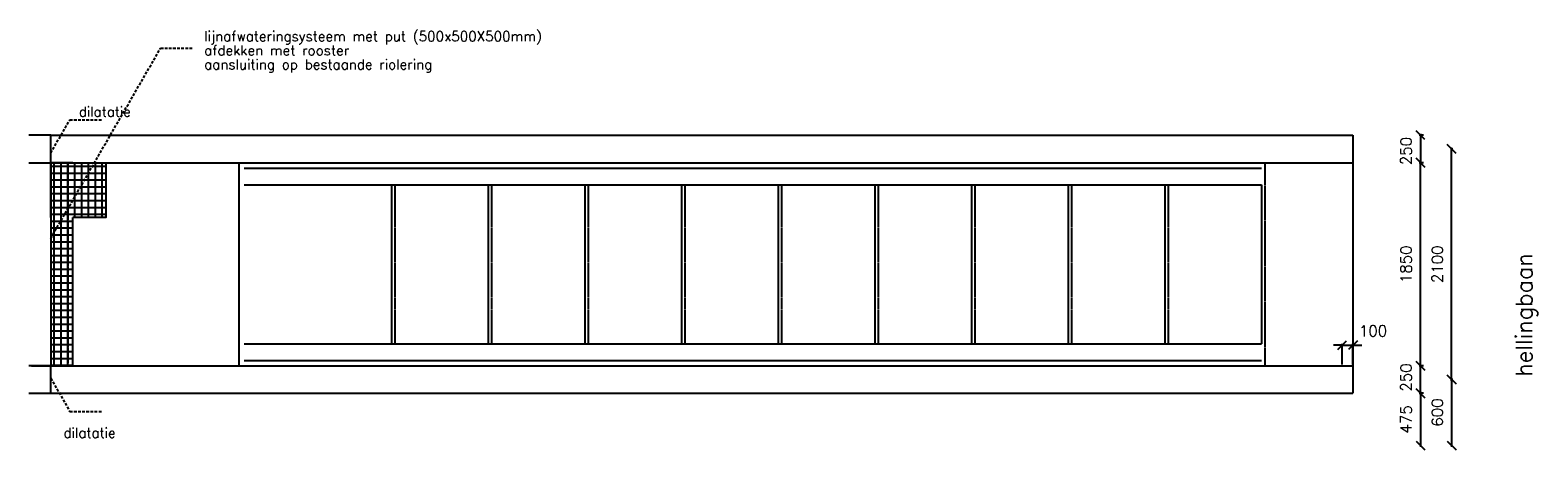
# Model space of a CAD drawing. Extents: x 11821 to 192966, y 7952 to 208328.
# Tile 2 of 11: x 47028 to 60752, y 48612 to 52434. Entities that reach past the tile are written whole.
import ezdxf

# ---------------------------------------------------------------- set-up
doc = ezdxf.new("R2010")
doc.units = 0
doc.header["$LTSCALE"] = 50
doc.header["$MEASUREMENT"] = 0
doc.header["$PDSIZE"] = -1
doc.linetypes.add('DASHED', pattern=[0.75, 0.5, -0.25])
doc.linetypes.add('HIDDEN2', pattern=[0.1875, 0.125, -0.0625])
doc.layers.get('0').update_dxf_attribs({"linetype": 'CONTINUOUS'})
doc.layers.get('DEFPOINTS').update_dxf_attribs({"linetype": 'CONTINUOUS'})
for name, color, linetype in [('A--01A1_ACEER', 1, 'CONTINUOUS'), ('A--L13A3_VLOEREN', 3, 'CONTINUOUS'), ('A--L21A2_BUITENWAND', 2, 'CONTINUOUS'), ('A--L21A3_BUITENWAND', 3, 'CONTINUOUS'), ('A--L21A4_BUITENWAND', 4, 'CONTINUOUS'), ('A--L21AC1_BUITENWAND', 1, 'HIDDEN2'), ('A--L22AC2_BINNENWAND', 2, 'HIDDEN2'), ('A--L24A1_TRAPPEN', 1, 'CONTINUOUS'), ('A--L24AC1_TRAPPEN', 1, 'HIDDEN2'), ('A--M$1A-_F123-', 1, 'CONTINUOUS'), ('A--T$1A-_F123-_25MM', 3, 'CONTINUOUS'), ('AT$1A-18_TEKST', 1, 'CONTINUOUS'), ('TERREININRICHTING', 7, 'CONTINUOUS')]:
    doc.layers.add(name, color=color, linetype=linetype)
doc.styles.add('ALFA-0_25', font='ROMANS')
doc.styles.add('B-01', font='SIMPLEX.SHX', dxfattribs={"width": 0.8, "height": 4.5})
doc.styles.add('HIEMSTRA', font='romans.shx')
doc.dimstyles.get("Standard").update_dxf_attribs({"dimscale": 40, "dimtxt": 2.5, "dimasz": 2, "dimexe": 0.3, "dimexo": 0.3, "dimgap": 2, "dimtad": 1, "dimdec": 0, "dimzin": 0, "dimdsep": 46, "dimtxsty": 'HIEMSTRA', "dimblk1": 'OBLIQUE', "dimblk2": 'OBLIQUE', "dimsah": 1, "dimcen": 0.09, "dimdle": 0.3, "dimclrd": 1, "dimclre": 1, "dimclrt": 2, "dimadec": 0, "dimazin": 0, "dimtfac": 1, "dimtdec": 4, "dimtofl": 0, "dimtmove": 2, "dimatfit": 3, "dimldrblk": 'OBLIQUE', "dimfxl": 0, "dimtvp": 625, "dimtolj": 1, "dimtzin": 0, "dimarcsym": 0})

# ---------------------------------------------------------------- blocks, each defined once
blk = doc.blocks.new('_OBLIQUE')
at = {"color": 0, "linetype": 'ByBlock'}
blk.add_line((-0.5, -0.5), (0.5, 0.5), dxfattribs=at)
blk = doc.blocks.new('*D213')
at = {"color": 1, "linetype": 'ByBlock'}
for p, q in [((59967, 49240), (59967, 51364)), ((59968, 51352), (59979, 51352)), ((59968, 49252), (59979, 49252))]:
    blk.add_line(p, q, dxfattribs=at)
at = {"layer": 'DEFPOINTS', "color": 0, "linetype": 'ByBlock'}
for p in [(59956, 51352), (59967, 51352), (59956, 49252)]:
    blk.add_point(p, dxfattribs=at)
at = {"color": 1, "linetype": 'ByBlock', "xscale": 80, "yscale": 80, "zscale": 80}
for p, rotation in [((59967, 51352), 90), ((59967, 49252), 270)]:
    blk.add_blockref('_OBLIQUE', p, dxfattribs=dict(at, rotation=rotation))
at = {"color": 2, "linetype": 'ByBlock', "insert": (59837, 50302), "char_height": 100, "attachment_point": 5, "rotation": 90, "style": 'HIEMSTRA'}
blk.add_mtext('\\A1;2100', dxfattribs=at)
blk = doc.blocks.new('*D214')
at = {"color": 1, "linetype": 'ByBlock'}
for p, q in [((59710, 49377), (59671, 49377)), ((59683, 49115), (59683, 49389)), ((59710, 49127), (59671, 49127))]:
    blk.add_line(p, q, dxfattribs=at)
at = {"layer": 'DEFPOINTS', "color": 0, "linetype": 'ByBlock'}
for p in [(59683, 49377), (59722, 49377), (59722, 49127)]:
    blk.add_point(p, dxfattribs=at)
at = {"color": 1, "linetype": 'ByBlock', "xscale": 80, "yscale": 80, "zscale": 80}
for p, rotation in [((59683, 49377), 90), ((59683, 49127), 270)]:
    blk.add_blockref('_OBLIQUE', p, dxfattribs=dict(at, rotation=rotation))
at = {"color": 2, "linetype": 'ByBlock', "insert": (59553, 49271), "char_height": 100, "attachment_point": 5, "rotation": 90, "style": 'HIEMSTRA'}
blk.add_mtext('\\A1;250', dxfattribs=at)
blk = doc.blocks.new('*D215')
at = {"color": 1, "linetype": 'ByBlock'}
for p, q in [((59697, 51227), (59671, 51227)), ((59683, 49365), (59683, 51239)), ((59697, 49377), (59671, 49377))]:
    blk.add_line(p, q, dxfattribs=at)
at = {"layer": 'DEFPOINTS', "color": 0, "linetype": 'ByBlock'}
for p in [(59683, 51227), (59709, 51227), (59709, 49377)]:
    blk.add_point(p, dxfattribs=at)
at = {"color": 1, "linetype": 'ByBlock', "xscale": 80, "yscale": 80, "zscale": 80}
for p, rotation in [((59683, 51227), 90), ((59683, 49377), 270)]:
    blk.add_blockref('_OBLIQUE', p, dxfattribs=dict(at, rotation=rotation))
at = {"color": 2, "linetype": 'ByBlock', "insert": (59553, 50302), "char_height": 100, "attachment_point": 5, "rotation": 90, "style": 'HIEMSTRA'}
blk.add_mtext('\\A1;1850', dxfattribs=at)
blk = doc.blocks.new('*D216')
at = {"color": 1, "linetype": 'ByBlock'}
for p, q in [((59710, 51477), (59671, 51477)), ((59683, 51489), (59683, 51215)), ((59710, 51227), (59671, 51227))]:
    blk.add_line(p, q, dxfattribs=at)
at = {"layer": 'DEFPOINTS', "color": 0, "linetype": 'ByBlock'}
for p in [(59722, 51477), (59683, 51227), (59722, 51227)]:
    blk.add_point(p, dxfattribs=at)
at = {"color": 1, "linetype": 'ByBlock', "xscale": 80, "yscale": 80, "zscale": 80}
for p, rotation in [((59683, 51477), 90), ((59683, 51227), 270)]:
    blk.add_blockref('_OBLIQUE', p, dxfattribs=dict(at, rotation=rotation))
at = {"color": 2, "linetype": 'ByBlock', "insert": (59553, 51333), "char_height": 100, "attachment_point": 5, "rotation": 90, "style": 'HIEMSTRA'}
blk.add_mtext('\\A1;250', dxfattribs=at)
blk = doc.blocks.new('*D217')
at = {"color": 1, "linetype": 'ByBlock'}
for p, q in [((58971, 49565), (58891, 49565)), ((58971, 49389), (58971, 49577)), ((58971, 49565), (59069, 49565)), ((59069, 49389), (59069, 49577)), ((59069, 49565), (59149, 49565))]:
    blk.add_line(p, q, dxfattribs=at)
at = {"layer": 'DEFPOINTS', "color": 0, "linetype": 'ByBlock'}
for p in [(59069, 49565), (58971, 49377), (59069, 49377)]:
    blk.add_point(p, dxfattribs=at)
at = {"color": 1, "linetype": 'ByBlock', "xscale": 80, "yscale": 80, "zscale": 80}
blk.add_blockref('_OBLIQUE', (58971, 49565), dxfattribs=at)
at = {"color": 1, "linetype": 'ByBlock', "xscale": 80, "yscale": 80, "zscale": 80, "rotation": 180}
blk.add_blockref('_OBLIQUE', (59069, 49565), dxfattribs=at)
at = {"color": 2, "linetype": 'ByBlock', "insert": (59252, 49695), "char_height": 100, "attachment_point": 5, "style": 'HIEMSTRA'}
blk.add_mtext('\\A1;100', dxfattribs=at)
blk = doc.blocks.new('*D218')
at = {"color": 1, "linetype": 'ByBlock'}
blk.add_line((59967, 49264), (59967, 48640), dxfattribs=at)
at = {"layer": 'DEFPOINTS', "color": 0, "linetype": 'ByBlock'}
for p in [(59967, 49252), (59967, 48652), (59967, 48652)]:
    blk.add_point(p, dxfattribs=at)
at = {"color": 1, "linetype": 'ByBlock', "xscale": 80, "yscale": 80, "zscale": 80}
for p, rotation in [((59967, 49252), 90), ((59967, 48652), 270)]:
    blk.add_blockref('_OBLIQUE', p, dxfattribs=dict(at, rotation=rotation))
at = {"color": 2, "linetype": 'ByBlock', "insert": (59837, 48952), "char_height": 100, "attachment_point": 5, "rotation": 90, "style": 'HIEMSTRA'}
blk.add_mtext('\\A1;600', dxfattribs=at)
blk = doc.blocks.new('*D219')
at = {"color": 1, "linetype": 'ByBlock'}
blk.add_line((59683, 49139), (59683, 48640), dxfattribs=at)
at = {"layer": 'DEFPOINTS', "color": 0, "linetype": 'ByBlock'}
for p in [(59683, 49127), (59683, 48652), (59683, 48652)]:
    blk.add_point(p, dxfattribs=at)
at = {"color": 1, "linetype": 'ByBlock', "xscale": 80, "yscale": 80, "zscale": 80}
for p, rotation in [((59683, 49127), 90), ((59683, 48652), 270)]:
    blk.add_blockref('_OBLIQUE', p, dxfattribs=dict(at, rotation=rotation))
at = {"color": 2, "linetype": 'ByBlock', "insert": (59553, 48890), "char_height": 100, "attachment_point": 5, "rotation": 90, "style": 'HIEMSTRA'}
blk.add_mtext('\\A1;475', dxfattribs=at)

msp = doc.modelspace()

# ---------------------------------------------------------------- hatches: boundary and pattern name
at = {"layer": 'A--01A1_ACEER'}
h = msp.add_hatch(dxfattribs=at)
h.set_pattern_fill('NET', color=256, scale=500, style=0)
h.set_pattern_definition([(0, (-1065, 70.32), (0, 62.5), []), (90, (-1065, 70.32), (-62.5, 4e-15), [])])
h.paths.add_polyline_path([(47416, 50727.1), (47525.2, 50727.1), (47716, 51057.4), (47716, 51227.1), (47216, 51227.1), (47216, 50727.1), (47216, 49377.1), (47416, 49377.1)])
h.paths.add_polyline_path([(47716, 51057.4), (47525.2, 50727.1), (47716, 50727.1)], flags=16)

# ---------------------------------------------------------------- linework, layer by layer
at = {"layer": 'A--L13A3_VLOEREN'}
for points in [[(47416, 51227.1), (47216, 51227.1), (47216, 49377.1), (47416, 49377.1), (47416, 50727.1)], [(47216, 50727.1), (47216, 50727.1), (47216, 51227.1), (47716, 51227.1), (47716, 50727.1), (47416, 50727.1)]]:
    msp.add_lwpolyline(points, dxfattribs=at)
at = {"layer": 'A--L21A2_BUITENWAND'}
msp.add_line((48926.3, 51227.1), (48926.3, 49377.1), dxfattribs=at)
at = {"layer": 'A--L21A3_BUITENWAND'}
for p, q in [((47216, 51477.1), (59068.9, 51477.1)), ((59068.9, 51477.1), (59068.9, 49127.1)), ((47216, 51227.1), (59068.9, 51227.1)), ((47040.7, 49377.1), (59068.9, 49377.1)), ((47040.7, 49127.1), (59068.9, 49127.1))]:
    msp.add_line(p, q, dxfattribs=at)
at = {"layer": 'A--L21A4_BUITENWAND'}
for points in [[(47016, 51227.1), (47216, 51227.1), (47216, 51477.1), (47016, 51477.1)], [(47016, 49127.1), (47216, 49127.1), (47216, 49377.1), (47016, 49377.1)]]:
    msp.add_lwpolyline(points, dxfattribs=at)
at = {"layer": 'A--L21AC1_BUITENWAND'}
msp.add_line((47371.3, 51227.1), (47371.3, 49402.1), dxfattribs=at)
at = {"layer": 'A--L22AC2_BINNENWAND'}
msp.add_line((58266.3, 51227.1), (58266.3, 49377.1), dxfattribs=at)
at = {"layer": 'A--L24A1_TRAPPEN'}
for p, q in [((48975.5, 51178.1), (58236.3, 51178.1)), ((48975.5, 51026.1), (58236.3, 51026.1)), ((50316.3, 51026.1), (50316.3, 49578.1)), ((51196.3, 51026.1), (51196.3, 49578.1)), ((52076.3, 51026.1), (52076.3, 49578.1)), ((52956.3, 51026.1), (52956.3, 49578.1)), ((53836.3, 51026.1), (53836.3, 49578.1)), ((54716.3, 51026.1), (54716.3, 49578.1)), ((55596.3, 51026.1), (55596.3, 49578.1)), ((56476.3, 51026.1), (56476.3, 49578.1)), ((57356.3, 51026.1), (57356.3, 49578.1)), ((58236.3, 51026.1), (58236.3, 49578.1)), ((48975.5, 49578.1), (58236.3, 49578.1)), ((48975.5, 49426.1), (58236.3, 49426.1))]:
    msp.add_line(p, q, dxfattribs=at)
at = {"layer": 'A--L24AC1_TRAPPEN'}
for p, q in [((50346.3, 51026.1), (50346.3, 49578.1)), ((51226.3, 51026.1), (51226.3, 49578.1)), ((52106.3, 51026.1), (52106.3, 49578.1)), ((52986.3, 51026.1), (52986.3, 49578.1)), ((53866.3, 51026.1), (53866.3, 49578.1)), ((54746.3, 51026.1), (54746.3, 49578.1)), ((55626.3, 51026.1), (55626.3, 49578.1)), ((56506.3, 51026.1), (56506.3, 49578.1)), ((57386.3, 51026.1), (57386.3, 49578.1))]:
    msp.add_line(p, q, dxfattribs=at)
at = {"layer": 'TERREININRICHTING', "color": 1, "linetype": 'DASHED'}
for p, q in [((47216, 50537.8), (48216, 52269.9)), ((48216, 52269.9), (48510.3, 52269.9)), ((47216, 51315.4), (47389.6, 51616.2)), ((47389.6, 51616.2), (47684, 51616.2)), ((47216, 49263.8), (47389.6, 48962.9)), ((47389.6, 48962.9), (47684, 48962.9))]:
    msp.add_line(p, q, dxfattribs=at)

# ---------------------------------------------------------------- texts
at = {"layer": 'A--T$1A-_F123-_25MM', "style": 'ALFA-0_25'}
msp.add_text('hellingbaan', height=150, rotation=90, dxfattribs=at).set_placement((60700.7, 49278))
at = {"layer": 'AT$1A-18_TEKST', "style": 'B-01'}
for s, p in [('lijnafwateringsysteem met put (500x500X500mm)', (48612.8, 52333.7)), ('afdekken met rooster', (48612.8, 52205.3)), ('aansluiting op bestaande riolering', (48612.8, 52077)), ('dilatatie', (47470.9, 51646.3)), ('dilatatie', (47331.7, 48722.1))]:
    msp.add_text(s, height=90, dxfattribs=at).set_placement(p)

# ---------------------------------------------------------------- dimensions: what is measured, and where the dimension line sits
at = {"layer": 'A--M$1A-_F123-'}
for base, p1, p2, picture, middle in [((59683.4, 51227.1), (59722, 51477.1), (59722, 51227.1), '*D216', (59553.4, 51332.7)), ((59683.4, 49377.1), (59722, 49127.1), (59722, 49377.1), '*D214', (59553.4, 49271.5))]:
    dim = msp.add_linear_dim(base=base, p1=p1, p2=p2, angle=90, dimstyle='Standard', dxfattribs=at)
    dim.commit()
    dim.dimension.update_dxf_attribs({"geometry": picture, "text_midpoint": middle, "dimtype": 160})
for base, p1, p2, picture, middle in [((59966.8, 51352.1), (59955.6, 49252.1), (59955.6, 51352.1), '*D213', (59836.8, 50302.1)), ((59683.4, 51227.1), (59709.2, 49377.1), (59709.2, 51227.1), '*D215', (59553.4, 50302.1)), ((59966.8, 48652.1), (59966.8, 49252.1), (59966.8, 48652.1), '*D218', (59836.8, 48952.1)), ((59683.4, 48652.1), (59683.4, 49127.1), (59683.4, 48652.1), '*D219', (59553.4, 48889.6))]:
    dim = msp.add_linear_dim(base=base, p1=p1, p2=p2, angle=90, dimstyle='Standard', dxfattribs=at)
    dim.commit()
    dim.dimension.update_dxf_attribs({"geometry": picture, "text_midpoint": middle})
dim = msp.add_linear_dim(base=(59068.9, 49564.8), p1=(58971, 49377.1), p2=(59068.9, 49377.1), text='100', dimstyle='Standard', dxfattribs=at)
dim.commit()
dim.dimension.update_dxf_attribs({"geometry": '*D217', "text_midpoint": (59252, 49694.8), "dimtype": 160})

doc.saveas('drawing.dxf')
